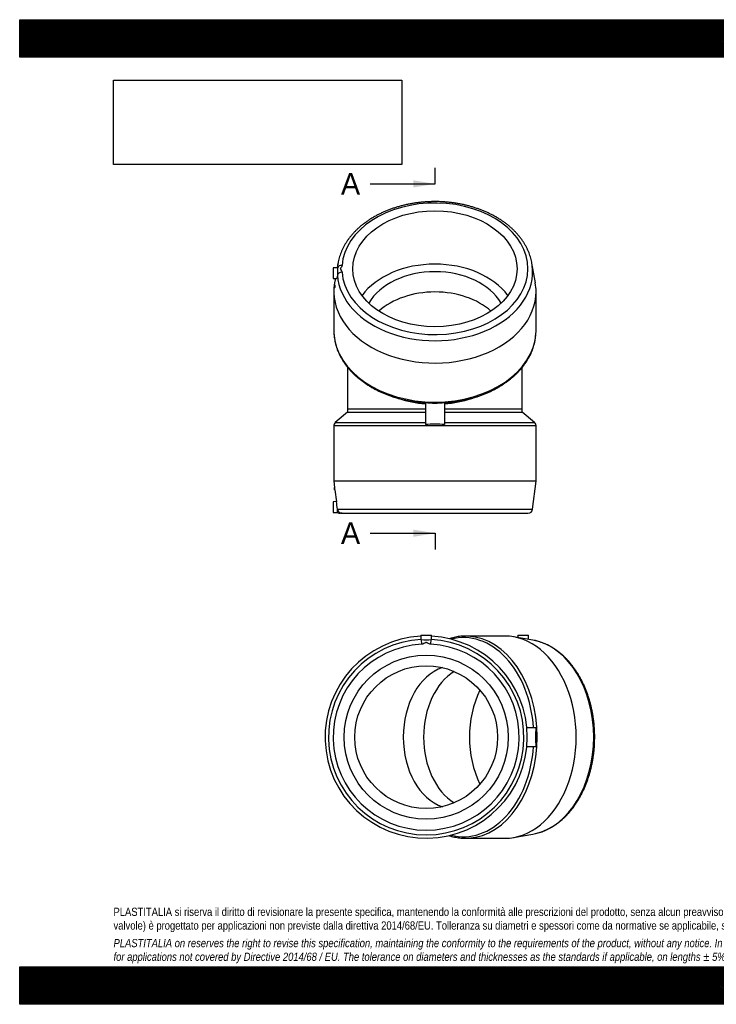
# Model space of a CAD drawing. Header units: millimetres. Extents: x 0 to 2673, y 0 to 1890.
# Tile 1 of 2: x 0 to 1336, y 0 to 1890. Entities that reach past the tile are written whole.
import ezdxf
from ezdxf.enums import TextEntityAlignment as Align
from ezdxf.lldxf.tags import DXFTag

# ---------------------------------------------------------------- set-up
doc = ezdxf.new("R2010")
doc.units = ezdxf.units.MM
doc.header["$LTSCALE"] = 9
doc.layers.add('Default', color=7, linetype='Continuous')
doc.layers.add('GE4P315C', color=7, linetype='Continuous')
doc.styles.add('SEACAD_Solid_Edge_ANSI', font='seans.ttf')
tags = doc.linetypes.add('CENTER2', pattern=[28.575, 19.05, -3.175, 3.175, -3.175]).pattern_tags.tags
tags[10:11] = [DXFTag(74, 4), DXFTag(75, 0), DXFTag(340, '0'), DXFTag(46, 0.0), DXFTag(50, 0.0), DXFTag(44, 0.0), DXFTag(45, 0.0)]
tags[8:9] = [DXFTag(74, 4), DXFTag(75, 0), DXFTag(340, '0'), DXFTag(46, 0.0), DXFTag(50, 0.0), DXFTag(44, 0.0), DXFTag(45, 0.0)]
tags[6:7] = [DXFTag(74, 4), DXFTag(75, 0), DXFTag(340, '0'), DXFTag(46, 0.0), DXFTag(50, 0.0), DXFTag(44, 0.0), DXFTag(45, 0.0)]
tags[4:5] = [DXFTag(74, 4), DXFTag(75, 0), DXFTag(340, '0'), DXFTag(46, 0.0), DXFTag(50, 0.0), DXFTag(44, 0.0), DXFTag(45, 0.0)]
picture_1 = doc.add_image_def('image1.jpg', size_in_pixel=(4302, 1260))

# ---------------------------------------------------------------- blocks, each defined once
blk = doc.blocks.new('SE1')
at = {"layer": 'GE4P315C', "color": 7, "linetype": 'Continuous'}
for p, q in [((610.6, 1422.4), (609.1, 1413.9)), ((989.3, 1384.7), (982.8, 1422.4)), ((609.8, 1413.9), (601.2, 1413.7)), ((601.2, 1413.7), (601.2, 1393.2)), ((601.2, 1393.2), (608, 1393.1)), ((605.6, 1393.1), (604.1, 1384.7)), ((604.2, 1381), (604.2, 1375.1)), ((604.6, 1381), (604.2, 1381)), ((602.7, 1368.1), (602.7, 1293.2)), ((990.7, 1293.2), (990.7, 1368.1)), ((629.2, 1222.7), (629.2, 1142.5)), ((964.2, 1142.5), (964.2, 1222.7)), ((778.4, 1155.2), (778.4, 1112.8)), ((814.9, 1155.2), (814.9, 1112.8)), ((629.2, 1136.5), (605.5, 1116.6)), ((778.4, 1142.5), (629.2, 1142.5)), ((629.2, 1142.5), (629.2, 1136.5)), ((629.2, 1136.5), (778.4, 1136.5)), ((964.2, 1142.5), (814.9, 1142.5)), ((814.9, 1136.5), (964.2, 1136.5)), ((964.2, 1136.5), (964.2, 1142.5)), ((987.8, 1116.6), (964.2, 1136.5)), ((605.5, 1116.6), (778.4, 1116.6)), ((814.9, 1116.6), (987.8, 1116.6)), ((990.7, 1110.5), (602.7, 1110.5)), ((602.7, 1110.5), (602.7, 1004.5)), ((990.7, 1004.5), (990.7, 1110.5)), ((990.7, 1004.5), (602.7, 1004.5)), ((602.7, 1004.5), (604.2, 992.2)), ((984.1, 950.4), (990.7, 1004.5)), ((604.2, 987.5), (604.2, 992.2)), ((604.2, 987.5), (604.7, 987.5)), ((604.7, 987.5), (607.5, 964.7)), ((607.5, 964.9), (601.2, 964.7)), ((601.2, 964.7), (601.2, 944.2)), ((609.5, 950.4), (984.1, 950.4)), ((601.2, 944.2), (610, 944.1)), ((618.4, 942.5), (615.1, 942.5)), ((618.4, 942.5), (975.2, 942.5))]:
    blk.add_line(p, q, dxfattribs=at)
for centre, radius, start, end in [((796.7, 1307.3), 153.2, 263.1599, 276.8401), ((610.7, 1110.5), 8, 130.0475, 180), ((982.7, 1110.5), 8, 0, 49.9525), ((796.7, 960.6), 153.2, 83.1599, 96.8401), ((409.8, 966.9), 196.1, 6.0152, 7.4067), ((416.4, 931.2), 194.1, 5.6969, 10.0017), ((975.2, 951.5), 9, 270, 353.1026), ((615.1, 951.5), 9, 234.8258, 270.0063)]:
    blk.add_arc(centre, radius, start, end, dxfattribs=at)
for centre, major_axis, ratio, start_param, end_param in [((796.7, 1411.9), (-178.5, 0), 0.707107, 0.051021, 6.232165), ((796.7, 1406.3), (-187.5, 0), 0.707107, 6.161921, 6.226498), ((796.7, 1406.3), (-187.5, 0), 0.707107, 0.051021, 3.2292), ((618.4, 1412), (-8.98, 0.65), 0.706187, 4.763343, 6.092343), ((796.7, 1406.3), (-187.5, 0), 0.707107, -0.123522, -0.121265), ((796.7, 1309.4), (-157.5, 0), 0.707107, 3.619945, 5.804833), ((796.7, 1406.3), (-187.5, 0), 0.707107, 3.2292, 3.298629), ((618.4, 1399.1), (-8.98, -0.65), 0.706187, 4.661435, 6.111848), ((796.7, 1309.4), (-137, 0), 0.707107, 3.528407, 5.896371), ((796.7, 1368.1), (194, 0), 0.707107, 3.020328, 6.283185), ((796.7, 1368.1), (194, 0), 0.707107, 0, 0.121265), ((796.7, 1270.5), (-137, 0), 0.707107, 3.810027, 5.614751), ((796.7, 1293.2), (194, 0), 0.707107, 3.141593, 3.178691), ((796.7, 1293.2), (194, 0), 0.707107, 3.178691, 6.24422), ((796.7, 1293.2), (194, 0), 0.707107, 6.24422, 6.283185), ((796.7, 1270.5), (167.5, 0), 0.707107, 4.285747, 4.603217), ((796.7, 1270.5), (167.5, 0), 0.707107, -1.461624, -1.140184), ((618.4, 951.5), (0, -9), 0.998699, 4.832772, 5.255722), ((618.4, 951.5), (0, -9), 0.998699, 5.255722, 6.283185)]:
    blk.add_ellipse(centre, major_axis=major_axis, ratio=ratio, start_param=start_param, end_param=end_param, dxfattribs=at)
blk.add_ellipse((796.7, 1411.9), major_axis=(-157.5, 0), ratio=0.707107, dxfattribs=at)
for points, knots in [([(981.8, 1427.3), (981.4, 1429), (980.6, 1432.1), (979.1, 1437.2), (977.3, 1442.3), (975.2, 1447.3), (972.8, 1452.3), (970.1, 1457.2), (967.2, 1462), (964.1, 1466.8), (960.7, 1471.4), (957, 1476), (953.1, 1480.4), (949, 1484.7), (944.6, 1489), (940, 1493), (935.2, 1497), (930.1, 1500.8), (924.9, 1504.5), (919.5, 1508), (913.9, 1511.3), (908.1, 1514.5), (902.1, 1517.6), (896, 1520.4), (889.8, 1523.1), (883.4, 1525.6), (876.8, 1527.9), (870.2, 1530.1), (863.4, 1532), (856.6, 1533.8), (849.6, 1535.4), (842.6, 1536.8), (835.5, 1537.9), (828.4, 1538.9), (821.2, 1539.7), (814, 1540.3), (806.7, 1540.7), (799.4, 1540.8), (792.2, 1540.8), (784.9, 1540.6), (777.6, 1540.2), (770.4, 1539.5), (763.2, 1538.7), (756.1, 1537.7), (749, 1536.4), (742, 1535), (735.1, 1533.4), (728.3, 1531.6), (721.5, 1529.6), (714.9, 1527.4), (708.4, 1525), (702, 1522.5), (695.8, 1519.7), (689.7, 1516.8), (683.8, 1513.7), (678.1, 1510.5), (672.5, 1507.1), (667.1, 1503.5), (661.9, 1499.8), (656.9, 1496), (652.2, 1492), (647.6, 1487.9), (643.3, 1483.6), (639.2, 1479.2), (635.3, 1474.7), (631.7, 1470.1), (628.4, 1465.4), (625.3, 1460.7), (622.4, 1455.8), (619.8, 1450.8), (617.5, 1445.8), (615.5, 1440.8), (613.8, 1435.6), (612.3, 1430.5), (611.3, 1426.1), (610.8, 1423.6), (610.7, 1422.7)], [0, 0, 0, 0, 0.012372, 0.025759, 0.039166, 0.052593, 0.066044, 0.079518, 0.093017, 0.106539, 0.120085, 0.133652, 0.147239, 0.160844, 0.174465, 0.188099, 0.201745, 0.215401, 0.229065, 0.242735, 0.256409, 0.270087, 0.283768, 0.297449, 0.311132, 0.324814, 0.338495, 0.352175, 0.365854, 0.379532, 0.393209, 0.406885, 0.420559, 0.434232, 0.447905, 0.461576, 0.475248, 0.488919, 0.50259, 0.516261, 0.529933, 0.543606, 0.55728, 0.570955, 0.584631, 0.598309, 0.611989, 0.625671, 0.639355, 0.653041, 0.666729, 0.680419, 0.694111, 0.707804, 0.721497, 0.735191, 0.748884, 0.762575, 0.776263, 0.789947, 0.803624, 0.817294, 0.830954, 0.844602, 0.858236, 0.871853, 0.885452, 0.89903, 0.912586, 0.926118, 0.939624, 0.953106, 0.966562, 0.979995, 0.993405, 1, 1, 1, 1]), ([(618.4, 1418.4), (618.3, 1417.2), (617.8, 1416.1), (616.8, 1414.6), (616.4, 1414.1), (615.8, 1413.4), (615.6, 1413.1), (615.2, 1412.6), (615.1, 1412.3), (615.1, 1411.7), (615.2, 1411.4), (615.5, 1410.9), (615.7, 1410.6), (616.3, 1409.9), (616.7, 1409.4), (617.8, 1407.8), (618.3, 1406.7), (618.4, 1405.5)], [0, 0, 0, 0, 0.25, 0.25, 0.375, 0.375, 0.4375, 0.4375, 0.5, 0.5, 0.5625, 0.5625, 0.625, 0.625, 0.75, 0.75, 1, 1, 1, 1]), ([(609.5, 1399.6), (609.3, 1398), (609.1, 1396.6), (608.7, 1394.4), (608.5, 1393.6), (608.1, 1393.2), (608.1, 1393.1), (608, 1393.1)], [0, 0, 0, 0, 0.125, 0.125, 0.25, 0.25, 0.3016675, 0.3016675, 0.3016675, 0.3016675]), ([(609.8, 1413.9), (609.8, 1413.9), (609.8, 1413.9), (609.8, 1413.8), (609.8, 1413.8), (609.9, 1413.6), (609.9, 1413.5), (609.9, 1413.4), (609.9, 1413.3), (609.9, 1413.1), (609.9, 1412.9), (610, 1412.4), (610, 1412.1), (610, 1411.7), (610, 1411.5), (610, 1411.2), (610, 1411), (610, 1410.5), (610, 1410.1), (610, 1409.3), (610, 1408.8), (609.9, 1407.9), (609.9, 1407.5), (609.9, 1406.8), (609.9, 1406.5), (609.9, 1406), (609.9, 1405.8), (609.8, 1404.5), (609.8, 1403.5), (609.7, 1402), (609.6, 1401.5), (609.6, 1400.5), (609.5, 1400.1), (609.5, 1399.6)], [0.1631627, 0.1631627, 0.1631627, 0.1631627, 0.1875, 0.1875, 0.25, 0.25, 0.28125, 0.28125, 0.3125, 0.3125, 0.375, 0.375, 0.4375, 0.4375, 0.46875, 0.46875, 0.5, 0.5, 0.5625, 0.5625, 0.625, 0.625, 0.6875, 0.6875, 0.71875, 0.71875, 0.75, 0.75, 0.875, 0.875, 0.9375, 0.9375, 1, 1, 1, 1]), ([(604.6, 1381), (604.7, 1381), (604.7, 1381), (604.7, 1380.8), (604.7, 1380.5), (604.7, 1379.7), (604.7, 1379.2), (604.7, 1378.2), (604.6, 1377.6), (604.5, 1376.6), (604.4, 1376.1), (604.3, 1375.4), (604.2, 1375.1), (604.2, 1375.1)], [0.3207522, 0.3207522, 0.3207522, 0.3207522, 0.375, 0.375, 0.5, 0.5, 0.625, 0.625, 0.75, 0.75, 0.875, 0.875, 1, 1, 1, 1]), ([(602.9, 1287.9), (602.9, 1287), (603, 1284.6), (603.5, 1280.1), (604.3, 1274.9), (605.4, 1269.6), (606.8, 1264.4), (608.4, 1259.2), (610.4, 1254), (612.6, 1249), (615, 1243.9), (617.8, 1239), (620.8, 1234.1), (624, 1229.3), (627.5, 1224.6), (631.3, 1220), (635.3, 1215.5), (639.5, 1211.1), (644, 1206.9), (648.7, 1202.7), (653.6, 1198.7), (658.7, 1194.9), (664, 1191.2), (669.5, 1187.6), (675.2, 1184.2), (681.1, 1180.9), (687.1, 1177.9), (693.3, 1174.9), (699.7, 1172.2), (706.2, 1169.6), (712.8, 1167.3), (719.5, 1165.1), (726.4, 1163), (733.3, 1161.2), (740.4, 1159.6), (747.5, 1158.1), (754.7, 1156.9), (762, 1155.8), (769.2, 1155), (774.9, 1154.5), (777.8, 1154.3), (778.4, 1154.3)], [0, 0, 0, 0, 0.011612, 0.037743, 0.063882, 0.090037, 0.116214, 0.142419, 0.168658, 0.194933, 0.221248, 0.247603, 0.273999, 0.300434, 0.326907, 0.353416, 0.379957, 0.406527, 0.433123, 0.459741, 0.486378, 0.51303, 0.539696, 0.566371, 0.593054, 0.619742, 0.646434, 0.673128, 0.699823, 0.726518, 0.753211, 0.779903, 0.806593, 0.833281, 0.859967, 0.886651, 0.913332, 0.940012, 0.966691, 0.993368, 1, 1, 1, 1]), ([(814.9, 1154.3), (817.1, 1154.4), (821.2, 1154.7), (828.2, 1155.5), (835.5, 1156.4), (842.7, 1157.6), (849.9, 1158.9), (856.9, 1160.5), (863.9, 1162.2), (870.8, 1164.1), (877.6, 1166.3), (884.3, 1168.6), (890.8, 1171.1), (897.3, 1173.7), (903.5, 1176.6), (909.6, 1179.6), (915.6, 1182.8), (921.4, 1186.1), (927, 1189.6), (932.4, 1193.3), (937.6, 1197.1), (942.6, 1201), (947.4, 1205.1), (952, 1209.3), (956.3, 1213.7), (960.4, 1218.1), (964.3, 1222.7), (967.9, 1227.4), (971.3, 1232.1), (974.4, 1237), (977.3, 1241.9), (979.8, 1247), (982.2, 1252), (984.2, 1257.2), (986, 1262.4), (987.5, 1267.6), (988.7, 1272.9), (989.6, 1278.2), (990.2, 1283.2), (990.4, 1286.1), (990.5, 1287.6)], [0, 0, 0, 0, 0.021586, 0.0483, 0.075016, 0.101735, 0.128456, 0.15518, 0.181908, 0.208638, 0.235372, 0.26211, 0.28885, 0.315594, 0.34234, 0.369088, 0.395837, 0.422586, 0.449333, 0.476076, 0.502814, 0.529543, 0.556262, 0.582968, 0.609657, 0.636325, 0.662969, 0.689586, 0.716171, 0.742721, 0.769233, 0.795705, 0.822136, 0.848524, 0.87487, 0.901176, 0.927444, 0.953679, 0.979887, 1, 1, 1, 1]), ([(610, 944.1), (610, 944.1), (610, 944.1), (610, 944.1), (610, 944.1), (610, 944.3), (610, 944.4), (609.9, 944.7), (609.9, 944.9), (609.9, 945.2), (609.9, 945.3), (609.9, 945.5), (609.9, 945.7), (609.8, 946.4), (609.8, 947.1), (609.7, 948.2), (609.6, 948.6), (609.6, 949.5), (609.5, 949.9), (609.5, 950.4)], [0.4993399, 0.4993399, 0.4993399, 0.4993399, 0.5, 0.5, 0.5625, 0.5625, 0.625, 0.625, 0.6875, 0.6875, 0.71875, 0.71875, 0.75, 0.75, 0.875, 0.875, 0.9375, 0.9375, 1, 1, 1, 1])]:
    blk.add_open_spline(points, degree=3, knots=knots, dxfattribs=at)
blk = doc.blocks.new('SE2')
at = {"layer": 'GE4P315C', "color": 7, "linetype": 'Continuous'}
for p, q in [((769.6, 708.3), (769.5, 700.4)), ((769.6, 708.3), (790.1, 708.3)), ((770.3, 700), (770.8, 691.1)), ((789, 691.1), (789.4, 700)), ((790.3, 700.4), (790.1, 708.3)), ((930.5, 706.8), (855.5, 706.8)), ((984.8, 698.9), (947.1, 705.3)), ((955.6, 708.3), (955.5, 703.9)), ((955.6, 708.3), (976.1, 708.3)), ((976.2, 700.3), (976.1, 708.3)), ((990.2, 531), (973, 531)), ((990.2, 494.5), (973, 494.5)), ((947.1, 320.2), (984.8, 326.7)), ((855.5, 318.8), (930.5, 318.8))]:
    blk.add_line(p, q, dxfattribs=at)
for radius in [157.5, 137]:
    blk.add_circle((779.9, 512.8), radius, dxfattribs=at)
for centre, radius, start, end in [((779.9, 512.8), 194, 93.0378, 360), ((779.9, 512.8), 187.5, 92.9233, 87.0767), ((779.9, 789.5), 90, 263.9006, 276.0994), ((779.9, 512.8), 194, 0, 86.9622), ((779.9, 512.8), 178.5, 92.9233, 87.0767), ((1358.6, 512.8), 368.8, 177.1635, 182.8365)]:
    blk.add_arc(centre, radius, start, end, dxfattribs=at)
for centre, major_axis, start_param, end_param in [((851.2, 512.8), (0, 191.1), -1.475175, 0.178096), ((855.5, 512.8), (0, -194), 3.105327, 3.178904), ((855.5, 512.8), (0, -194), 0.039008, 3.105327), ((930.5, 512.8), (0, -194), 0, 3.141593), ((968.7, 512.8), (0, 187.5), -0.156088, -0.121265), ((968.7, 512.8), (0, 187.5), 3.298605, 6.127097), ((832.9, 512.8), (0, 137), 0.228749, 2.912844), ((871.8, 512.8), (0, 137), 0.403946, 2.737647), ((974.3, 512.8), (0, 157.5), 0.961236, 2.180356), ((851.2, 512.8), (0, 191.1), 2.963497, 4.616767), ((968.7, 512.8), (0, 187.5), 3.262857, 3.298605), ((855.5, 512.8), (0, -194), 6.244251, 6.283185), ((855.5, 512.8), (0, -194), 0, 0.039008)]:
    blk.add_ellipse(centre, major_axis=major_axis, ratio=0.707107, start_param=start_param, end_param=end_param, dxfattribs=at)
for points, knots in [([(769.5, 700.4), (769.5, 700.4), (769.5, 700.3), (769.7, 700.2), (770, 700.1), (770.3, 700)], [0.8973267, 0.8973267, 0.8973267, 0.8973267, 0.9375, 0.9375, 1, 1, 1, 1]), ([(850.2, 706.6), (849.8, 706.6), (847.8, 706.5), (843.8, 706.1), (838.6, 705.4), (833.3, 704.4), (828.4, 703.1), (825.2, 702.2), (823.8, 701.7)], [0, 0, 0, 0, 0.0046154, 0.0291325, 0.0536556, 0.0781916, 0.1027472, 0.1229504, 0.1229504, 0.1229504, 0.1229504]), ([(789, 691.1), (787.3, 691.1), (785.8, 691.6), (783.6, 692.7), (782.9, 693.1), (781.8, 693.7), (781.5, 693.9), (780.8, 694.2), (780.3, 694.3), (779.5, 694.4), (779.1, 694.3), (778.4, 694), (778, 693.8), (776.9, 693.1), (776.2, 692.7), (774, 691.6), (772.4, 691.1), (770.8, 691.1)], [0, 0, 0, 0, 0.25, 0.25, 0.375, 0.375, 0.4375, 0.4375, 0.5, 0.5, 0.5625, 0.5625, 0.625, 0.625, 0.75, 0.75, 1, 1, 1, 1]), ([(989.7, 327.7), (991.4, 328.1), (994.5, 328.8), (999.6, 330.4), (1004.7, 332.2), (1009.7, 334.3), (1014.7, 336.7), (1019.6, 339.3), (1024.4, 342.2), (1029.1, 345.4), (1033.8, 348.8), (1038.3, 352.4), (1042.8, 356.4), (1047.1, 360.5), (1051.3, 364.9), (1055.4, 369.5), (1059.4, 374.3), (1063.2, 379.3), (1066.8, 384.6), (1070.3, 390), (1073.7, 395.6), (1076.9, 401.4), (1079.9, 407.3), (1082.8, 413.4), (1085.5, 419.7), (1088, 426.1), (1090.3, 432.6), (1092.5, 439.3), (1094.4, 446), (1096.2, 452.9), (1097.8, 459.8), (1099.1, 466.8), (1100.3, 473.9), (1101.3, 481.1), (1102.1, 488.3), (1102.7, 495.5), (1103, 502.7), (1103.2, 510), (1103.2, 517.3), (1103, 524.6), (1102.5, 531.8), (1101.9, 539), (1101.1, 546.2), (1100, 553.4), (1098.8, 560.4), (1097.4, 567.4), (1095.8, 574.4), (1094, 581.2), (1092, 587.9), (1089.8, 594.5), (1087.4, 601), (1084.8, 607.4), (1082.1, 613.6), (1079.2, 619.7), (1076.1, 625.6), (1072.9, 631.4), (1069.5, 636.9), (1065.9, 642.3), (1062.2, 647.5), (1058.4, 652.5), (1054.4, 657.3), (1050.2, 661.8), (1046, 666.2), (1041.6, 670.3), (1037.1, 674.1), (1032.5, 677.7), (1027.8, 681.1), (1023, 684.2), (1018.2, 687), (1013.2, 689.6), (1008.2, 691.9), (1003.1, 693.9), (998, 695.7), (993.4, 697), (990.7, 697.6), (989.5, 697.9)], [0, 0, 0, 0, 0.012519, 0.026062, 0.039624, 0.053208, 0.066815, 0.080446, 0.094101, 0.107781, 0.121484, 0.135208, 0.148953, 0.162716, 0.176495, 0.190288, 0.204093, 0.217907, 0.231729, 0.245558, 0.259392, 0.273228, 0.287068, 0.300908, 0.314749, 0.32859, 0.34243, 0.35627, 0.370108, 0.383945, 0.39778, 0.411614, 0.425448, 0.43928, 0.453111, 0.466941, 0.480771, 0.494601, 0.508431, 0.522261, 0.536092, 0.549924, 0.563756, 0.57759, 0.591425, 0.605262, 0.619101, 0.632942, 0.646785, 0.66063, 0.674477, 0.688326, 0.702177, 0.716029, 0.729881, 0.743734, 0.757586, 0.771436, 0.785283, 0.799126, 0.812962, 0.826791, 0.840609, 0.854416, 0.868208, 0.881984, 0.89574, 0.909476, 0.923189, 0.936878, 0.950542, 0.96418, 0.977793, 0.991381, 1, 1, 1, 1]), ([(823.6, 323.9), (824.4, 323.6), (827, 322.8), (831.3, 321.7), (836.6, 320.5), (841.9, 319.7), (846.4, 319.1), (849, 319), (850, 319)], [0.8770814, 0.8770814, 0.8770814, 0.8770814, 0.8887877, 0.9134548, 0.9380877, 0.9626907, 0.987269, 1, 1, 1, 1])]:
    blk.add_open_spline(points, degree=3, knots=knots, dxfattribs=at)
blk.add_open_spline([(789.4, 700), (790, 700.1), (790.3, 700.3), (790.3, 700.4)], degree=3, dxfattribs=at)
blk = doc.blocks.new('SE4')
at = {"color": 7, "linetype": 'Continuous', "style": 'SEACAD_Solid_Edge_ANSI'}
blk.add_text('A', height=41.4, dxfattribs=at).set_placement((616.3, 925), align=Align.TOP_LEFT)
blk = doc.blocks.new('SE5')
at = {"color": 7, "linetype": 'Continuous', "style": 'SEACAD_Solid_Edge_ANSI'}
blk.add_text('A', height=41.4, dxfattribs=at).set_placement((616.3, 1595.5), align=Align.TOP_LEFT)
blk = doc.blocks.new('SEANNOT_GROUP')
at = {"linetype": 'Continuous'}
blk.add_hatch(color=7, dxfattribs=at).paths.add_polyline_path([(755.4, 897.4), (796.8, 904.3), (755.4, 911.2)])
at = {"color": 7, "linetype": 'Continuous'}
blk.add_lwpolyline([(672.6, 904.3), (796.8, 904.3)], dxfattribs=at)
blk = doc.blocks.new('SEANNOT_GROUP1')
at = {"linetype": 'Continuous'}
blk.add_hatch(color=7, dxfattribs=at).paths.add_polyline_path([(755.4, 1567.9), (796.8, 1574.8), (755.4, 1581.7)])
at = {"color": 7, "linetype": 'Continuous'}
blk.add_lwpolyline([(672.6, 1574.8), (796.8, 1574.8)], dxfattribs=at)
blk = doc.blocks.new('SE3')
at = {"layer": 'Default', "color": 7, "linetype": 'CENTER2'}
for p, q in [((796.8, 1574.8), (796.8, 1605.9)), ((796.8, 904.3), (796.8, 873.2))]:
    blk.add_line(p, q, dxfattribs=at)
at = {"layer": 'Default', "color": 7, "linetype": 'CENTER2', "const_width": 0.0001}
blk.add_lwpolyline([(796.8, 904.3), (796.8, 1574.8)], dxfattribs=at)
at = {"layer": 'Default'}
for name in ['SE5', 'SEANNOT_GROUP1', 'SE4', 'SEANNOT_GROUP']:
    blk.add_blockref(name, (0, 0), dxfattribs=at)

msp = doc.modelspace()

# ---------------------------------------------------------------- hatches: boundary and pattern name
at = {"layer": 'Default', "linetype": 'Continuous'}
h = msp.add_hatch(dxfattribs=at)
h.set_pattern_fill('LINE', scale=0.629921, angle=45, style=0)
h.paths.add_polyline_path([(2673, 1818), (2673, 1890), (0, 1890), (0, 1818)])
for points in [[(2673, 1818), (2673, 1890), (0, 1890), (0, 1818)], [(2673, 0), (2673, 72), (0, 72), (0, 0)]]:
    msp.add_hatch(color=7, dxfattribs=at).paths.add_polyline_path(points)
h = msp.add_hatch(dxfattribs=at)
h.set_pattern_fill('LINE', scale=0.629921, angle=45, style=0)
h.paths.add_polyline_path([(2673, 0), (2673, 72), (0, 72), (0, 0)])

# ---------------------------------------------------------------- linework, layer by layer
at = {"layer": 'Default', "color": 7, "linetype": 'Continuous'}
for p, q in [((0, 1890), (2673, 1890)), ((0, 1818), (0, 1890)), ((2673, 1818), (0, 1818)), ((0, 72), (2673, 72)), ((0, 0), (0, 72)), ((2673, 0), (0, 0))]:
    msp.add_line(p, q, dxfattribs=at)

# ---------------------------------------------------------------- block references
at = {"layer": 'Default'}
for name in ['SE3', 'SE1', 'SE2']:
    msp.add_blockref(name, (0, 0), dxfattribs=at)

# ---------------------------------------------------------------- texts
at = {"layer": 'Default', "insert": (180, 185.421), "char_height": 15.75, "width": 2313, "attachment_point": 1}
msp.add_mtext("{\\fArial Narrow|b0||i0||c0|p34;\\C7;\\H15.75;\\W1.;PLASTITALIA si riserva il diritto di revisionare la presente specifica, mantenendo la conformità alle prescrizioni del prodotto, senza alcun preavviso. In caso di assegnazione d'ordine si riserva di compiere una più dettagliata analisi tecnico/qualitativa. Il presente prodotto (ad esclusione delle \\P}{\\fArial Narrow|b0||i0||c0|p34;\\C7;\\H15.75;\\W1.;valvole) è progettato per applicazioni non previste dalla direttiva 2014/68/EU. Tolleranza su diametri e spessori come da normative se applicabile, su lunghezze ±5%, su angoli ±2°, se non diversamente specificato.\\P}{\\fArial Narrow|b0||i0||c0|p34;\\C7;\\H4.5;\\W1.;   \\P}{\\fArial Narrow|b0||i1||c0|p34;\\C7;\\H15.75;\\W1.;PLASTITALIA on reserves the right to revise this specification, maintaining the conformity to the requirements of the product, without any notice. In case of assignation of order on will reserve to make a more detailed analysis technical/qualitative. This product (excluding valves) is designed \\P}{\\fArial Narrow|b0||i1||c0|p34;\\C7;\\H15.75;\\W1.;for applications not covered by Directive 2014/68 / EU. The tolerance on diameters and thicknesses as the standards if applicable, on lengths ± 5%, on angles ± 2 °, unless otherwise indicated.\\P}", dxfattribs=at)

# ---------------------------------------------------------------- pictures from other files: only their frames are drawn
image = msp.add_image(picture_1, insert=(180, 1611.929), size_in_units=(553.114, 162))
image.dxf.flags = 7

doc.saveas('drawing.dxf')
